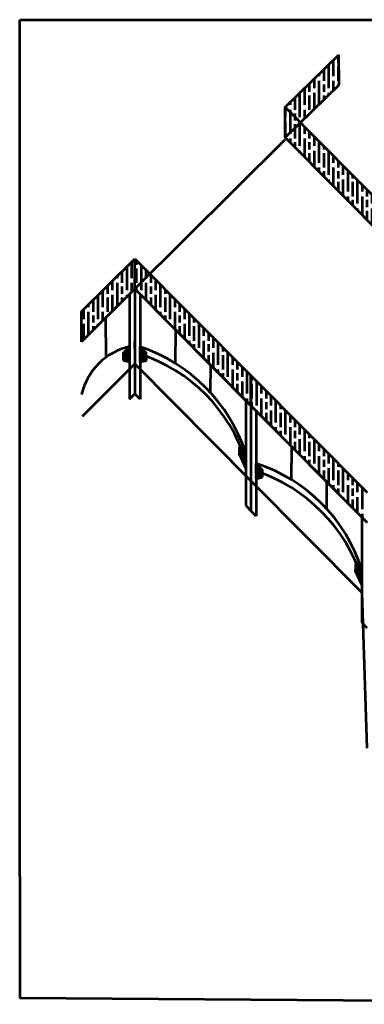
# Model space of a CAD drawing. Header units: metres. Extents: x -621399 to 40000, y -108608 to 546365.
# Tile 1 of 9: x -621399 to -391860, y -108608 to 546365. Entities that reach past the tile are written whole.
import ezdxf

# ---------------------------------------------------------------- set-up
doc = ezdxf.new("R2010")
doc.units = ezdxf.units.M
doc.layers.get('0').update_dxf_attribs({"lineweight": 53})
pattern_1 = [(90, (269289, 201629), (9600, -6e-13), [16000, -3200]), (90, (272489, 198429), (9600, -6e-13), [9600, -2400, 4800, -2400]), (90, (275689, 193629), (9600, -6e-13), [16000, -3200])]
pattern_2 = [(0, (269289.3, 201628.91), (273.05, 68.2625), [1092.2, -546.1]), (90, (269289.3, 201628.91), (-68.2625, -273.05), [1092.2, -546.1])]

msp = doc.modelspace()

# ---------------------------------------------------------------- hatches: boundary and pattern name
at = {"true_color": 0x000000}
h = msp.add_hatch(dxfattribs=at)
h.set_pattern_fill('GOST_WOOD', color=18, scale=1600)
h.set_pattern_definition(pattern_1)
h.paths.add_polyline_path([(-408644, 503100), (-408811, 523100), (-444610, 488073), (-444617, 468073), (-444467, 468219)])
h = msp.add_hatch(dxfattribs=at)
h.set_pattern_fill('GOST_WOOD', color=18, scale=1600)
h.set_pattern_definition(pattern_1)
h.paths.add_polyline_path([(-444617, 468073), (-444610, 488073), (-290002, 332399), (-289844, 312400)])
h = msp.add_hatch(dxfattribs=at)
h.set_pattern_fill('GOST_WOOD', color=18, scale=1600)
h.set_pattern_definition(pattern_1)
h.paths.add_polyline_path([(-544673, 367376), (-580156, 332149), (-580323, 352149), (-544673, 387376)])
h = msp.add_hatch(dxfattribs=at)
h.set_pattern_fill('GOST_WOOD', color=18, scale=1600)
h.set_pattern_definition(pattern_1)
h.paths.add_polyline_path([(-544673, 367376), (-544673, 387376), (-467359, 309599), (-467355, 289599)])
h = msp.add_hatch(dxfattribs=at)
h.set_pattern_fill('HOUND', color=18, scale=43)
h.set_pattern_definition(pattern_2)
edge = h.paths.add_edge_path()
edge.add_line((-548207, 323878), (-552319, 319735))
edge.add_line((-548221, 328853), (-548221, 323864))
edge.add_line((-552329, 324777), (-548221, 328853))
edge.add_line((-552319, 319735), (-552329, 324777))
h = msp.add_hatch(dxfattribs=at)
h.set_pattern_fill('HOUND', color=18, scale=43)
h.set_pattern_definition(pattern_2)
edge = h.paths.add_edge_path()
edge.add_line((-541147, 323831), (-537041, 319701))
edge.add_line((-541147, 328831), (-541147, 323831))
edge.add_line((-537067, 324727), (-541147, 328831))
edge.add_line((-537041, 319701), (-537067, 324727))
h = msp.add_hatch(dxfattribs=at)
h.set_pattern_fill('HOUND', color=18, scale=1600)
h.set_pattern_definition([(0, (269289.3, 201629), (10160, 2540), [40640, -20320]), (90, (269289.3, 201629), (-2540, -10160), [40640, -20320])])
edge = h.paths.add_edge_path()
edge.add_line((-548207, 323878), (-552319, 319735))
edge.add_line((-548207, 323878), (-548206, 318852))
edge.add_line((-548212, 318853), (-552319, 319735))
h = msp.add_hatch(dxfattribs=at)
h.set_pattern_fill('HOUND', color=18, scale=43)
h.set_pattern_definition(pattern_2)
edge = h.paths.add_edge_path()
edge.add_line((-548207, 323878), (-552319, 319735))
edge.add_line((-548207, 323878), (-548206, 318852))
edge.add_line((-548212, 318853), (-552319, 319735))
h = msp.add_hatch(dxfattribs=at)
h.set_pattern_fill('HOUND', color=18, scale=43)
h.set_pattern_definition(pattern_2)
h.paths.add_polyline_path([(-541147, 323831), (-541147, 318831), (-537041, 319701)])
h = msp.add_hatch(dxfattribs=at)
h.set_pattern_fill('GOST_WOOD', color=18, scale=1600)
h.set_pattern_definition(pattern_1)
h.paths.add_polyline_path([(-467355, 289599), (-390012, 211796), (-389978, 231796), (-467359, 309599)])
h = msp.add_hatch(dxfattribs=at)
h.set_pattern_fill('HOUND', color=18, scale=43)
h.set_pattern_definition(pattern_2)
h.paths.add_polyline_path([(-470864, 258129), (-474943, 262233), (-474977, 257266), (-470871, 253136)])
h = msp.add_hatch(dxfattribs=at)
h.set_pattern_fill('HOUND', color=18, scale=43)
h.set_pattern_definition(pattern_2)
h.paths.add_polyline_path([(-474977, 257266), (-470871, 253136), (-470868, 248136)])
h = msp.add_hatch(dxfattribs=at)
h.set_pattern_fill('HOUND', color=18, scale=43)
h.set_pattern_definition(pattern_2)
h.paths.add_polyline_path([(-459823, 242022), (-463904, 246127), (-463914, 251138), (-459836, 247036)])
h = msp.add_hatch(dxfattribs=at)
h.set_pattern_fill('HOUND', color=18, scale=43)
h.set_pattern_definition(pattern_2)
h.paths.add_polyline_path([(-463904, 246127), (-463894, 241127), (-459823, 242022)])
h = msp.add_hatch(dxfattribs=at)
h.set_pattern_fill('HOUND', color=18, scale=43)
h.set_pattern_definition(pattern_2)
h.paths.add_polyline_path([(-393537, 175341), (-393537, 180342), (-397617, 184446), (-397644, 179472)])
h = msp.add_hatch(dxfattribs=at)
h.set_pattern_fill('HOUND', color=18, scale=43)
h.set_pattern_definition(pattern_2)
h.paths.add_polyline_path([(-397644, 179472), (-393537, 175341), (-393537, 170341)])

# ---------------------------------------------------------------- linework, layer by layer
at = {"color": 2, "true_color": 0xf1eb1f}
for p, q in [((-621399, 511281), (-621399, 546365)), ((-621399, 546365), (-55301, 546363)), ((-53777, -108608), (-621399, -104539))]:
    msp.add_line(p, q, dxfattribs=at)
for p, q in [((-444610, 488073), (-408811, 523100)), ((-408644, 503100), (-408811, 523100)), ((-444617, 468073), (-444610, 488073)), ((-290002, 332399), (-444610, 488073)), ((-544673, 367376), (-444617, 466707)), ((-444467, 468219), (-444617, 468073)), ((-444617, 468073), (-289844, 312400)), ((-580323, 352149), (-544673, 387376)), ((-544673, 367376), (-544673, 387376)), ((-544673, 387376), (-467359, 309599)), ((-544673, 367376), (-548221, 363853)), ((-544673, 367376), (-544673, 297376)), ((-544673, 367376), (-541147, 363831)), ((-544673, 367376), (-467355, 289599)), ((-544673, 367376), (-390012, 211796)), ((-548221, 363853), (-564189, 348001)), ((-580156, 332149), (-580323, 352149)), ((-494290, 316694), (-517718, 340262)), ((-548221, 328853), (-552329, 324777)), ((-552329, 324777), (-548221, 328853)), ((-548221, 328853), (-548221, 323864)), ((-541147, 328831), (-541147, 323831)), ((-541147, 328831), (-541147, 323831)), ((-541147, 328831), (-537067, 324727)), ((-541147, 328831), (-541147, 323831)), ((-537067, 324727), (-541147, 328831)), ((-552319, 319735), (-552329, 324777)), ((-548207, 323878), (-552319, 319735)), ((-548221, 323864), (-552319, 319735)), ((-548221, 323864), (-548207, 323878)), ((-548207, 323878), (-548206, 318852)), ((-541147, 323831), (-537041, 319701)), ((-541147, 323831), (-541147, 318831)), ((-537041, 319701), (-537067, 324727)), ((-548212, 318853), (-552319, 319735)), ((-548252, 313864), (-544673, 317379)), ((-548212, 318853), (-548206, 318852)), ((-541147, 318831), (-537041, 319701)), ((-470861, 293126), (-494290, 316694)), ((-467355, 289599), (-467359, 309599)), ((-467359, 309599), (-389978, 231796)), ((-467359, 309599), (-467355, 289599)), ((-389978, 231796), (-467359, 309599)), ((-468061, 290307), (-470861, 293163)), ((-467355, 289599), (-468061, 290307)), ((-467355, 289599), (-467355, 219599)), ((-467355, 289599), (-463824, 286059)), ((-467355, 289599), (-390012, 211796)), ((-474943, 262233), (-474977, 257266)), ((-470864, 258129), (-474943, 262233)), ((-470864, 258129), (-474943, 262233)), ((-416966, 238910), (-440394, 262483)), ((-474977, 257266), (-470871, 253136)), ((-470868, 248136), (-474977, 257266)), ((-470871, 253136), (-470864, 258129)), ((-470871, 253136), (-470868, 248136)), ((-463914, 251138), (-459836, 247036)), ((-463914, 251138), (-459836, 247036)), ((-463904, 246127), (-463914, 251138)), ((-459823, 242022), (-463904, 246127)), ((-463904, 246127), (-463894, 241127)), ((-459836, 247036), (-459823, 242022)), ((-463894, 241127), (-459823, 242022)), ((-393537, 215342), (-416966, 238914)), ((-390012, 211796), (-393537, 215342)), ((-397617, 184446), (-397644, 179472)), ((-393537, 180342), (-397617, 184446)), ((-393537, 180342), (-397617, 184446)), ((-397644, 179472), (-393537, 175341)), ((-393537, 170341), (-397644, 179472)), ((-393537, 175341), (-393537, 180342)), ((-393537, 175341), (-393537, 165341)), ((-393537, 175341), (-393537, 170341)), ((-621399, -23349), (-621399, -104539))]:
    msp.add_line(p, q)
at = {"color": 40, "true_color": 0xf8d731}
msp.add_line((-621399, -23349), (-621399, 511281), dxfattribs=at)
at = {"color": 18, "true_color": 0x000000}
for p, q in [((-444467, 468219), (-408644, 503100)), ((-544673, 367376), (-580156, 332149)), ((-390012, 211796), (-544673, 367376))]:
    msp.add_line(p, q, dxfattribs=at)
at = {"color": 1}
for p, q in [((-544673, 367376), (-544673, 297376)), ((-548221, 363853), (-548197, 293853)), ((-548221, 363853), (-548221, 328853)), ((-541147, 363831), (-541147, 293831)), ((-541147, 363831), (-541147, 328831)), ((-544673, 327379), (-544673, 332379)), ((-544673, 327379), (-544673, 317379)), ((-548197, 293853), (-544673, 297376)), ((-541147, 293831), (-544673, 297376)), ((-470861, 293163), (-470866, 223163)), ((-467355, 289599), (-467355, 219599)), ((-463824, 286059), (-464004, 216059)), ((-470866, 223163), (-467355, 219599)), ((-464004, 216059), (-467355, 219599)), ((-393537, 215342), (-393537, 145342)), ((-393537, 215342), (-393537, 180342)), ((-393537, 145342), (-390131, 141796))]:
    msp.add_line(p, q, dxfattribs=at)
at = {"color": 6}
for p, q in [((-564189, 348001), (-564098, 321622)), ((-517718, 340261), (-517850, 317880)), ((-494290, 316694), (-494503, 298519)), ((-440394, 262477), (-440558, 240545)), ((-416966, 238914), (-416966, 221008))]:
    msp.add_line(p, q, dxfattribs=at)
at = {"color": 4}
for p, q in [((-544673, 317379), (-467355, 239581)), ((-548252, 313864), (-579743, 282503)), ((-467358, 239584), (-393537, 165341)), ((-393537, 165341), (-390183, 61670))]:
    msp.add_line(p, q, dxfattribs=at)
at = {"color": 6}
for centre, radius, start, end in [((-539015, 287658), 42222, 102.57457, 167.009241), ((-576470, 223433), 111160, 18.187585, 71.472057), ((-574472, 220426), 108642, 17.509986, 72.136898), ((-497125, 147745), 108596, 17.467528, 72.192114), ((-499129, 140743), 111115, 18.141735, 71.530087)]:
    msp.add_arc(centre, radius, start, end, dxfattribs=at)

doc.saveas('drawing.dxf')
